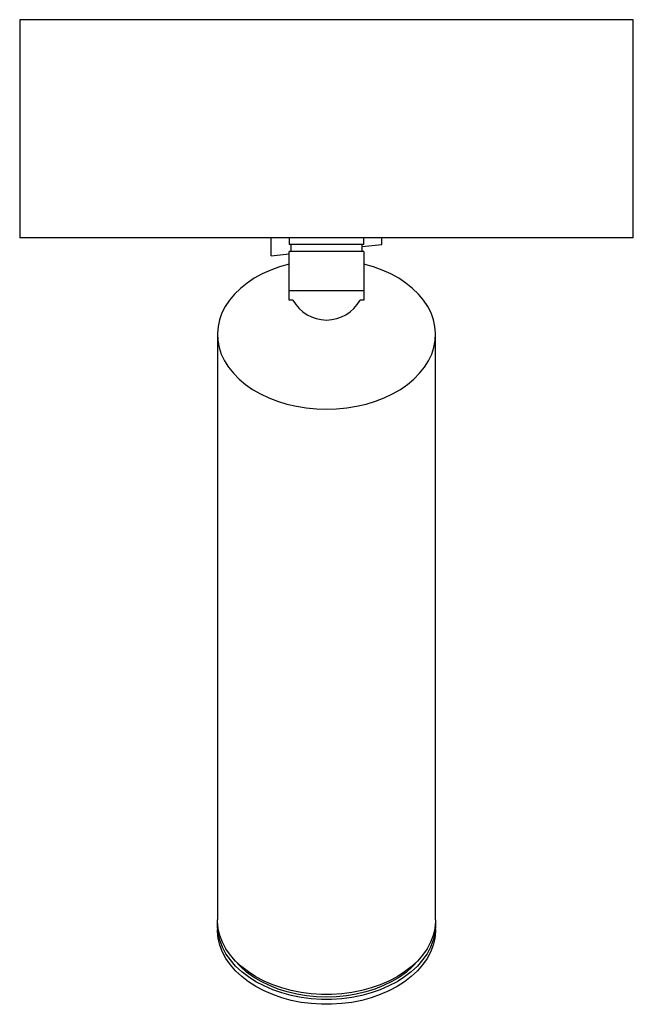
# Paper-space layout '_Superior' of a CAD drawing. Header units: millimetres. Extents: x -45 to 45, y -144 to 0.
import ezdxf

# ---------------------------------------------------------------- set-up
doc = ezdxf.new("R2010")
doc.units = ezdxf.units.MM

psp = doc.layouts.new('_Superior')

# ---------------------------------------------------------------- linework, layer by layer
at = {"color": 7, "linetype": 'Continuous', "lineweight": 25}
for p, q in [((-45, 0), (-45, -32)), ((45, 0), (-45, 0)), ((45, -32), (45, 0)), ((45, -32), (-45, -32)), ((-8.14, -34.63), (-8.14, -32)), ((-5.5, -32), (-5.5, -33)), ((5.5, -33), (-5.5, -33)), ((-5.24, -33), (-5.24, -34)), ((5.24, -34), (5.24, -33)), ((5.24, -33.29), (8.14, -33)), ((5.5, -33), (5.5, -32)), ((8.14, -33), (8.14, -32)), ((-8.14, -34.63), (-5.5, -34.36)), ((-5.5, -41.17), (-5.5, -34)), ((5.5, -34), (-5.5, -34)), ((5.5, -34), (5.5, -41.17)), ((5.5, -39.8), (-5.5, -39.8)), ((-4.92, -41.17), (-5.5, -41.17)), ((5.5, -41.17), (4.92, -41.17)), ((-16, -46.17), (-16, -132.04)), ((16, -132.04), (16, -46.17)), ((-16, -132.77), (-16, -133.49)), ((16, -133.49), (16, -132.77))]:
    psp.add_line(p, q, dxfattribs=at)
at = {"color": 7, "linetype": 'Continuous', "lineweight": 25, "flags": 128}
for points in [[(-5.5, -35.86), (-6.87, -36.26), (-8.18, -36.74), (-9.43, -37.3), (-10.59, -37.94), (-11.65, -38.65), (-12.62, -39.42), (-13.48, -40.26), (-14.22, -41.14), (-14.84, -42.07), (-15.33, -43.03), (-15.69, -44.02), (-15.91, -45.03), (-16, -46.05), (-15.95, -47.07), (-15.75, -48.08), (-15.43, -49.08), (-14.97, -50.05), (-14.38, -50.98), (-13.66, -51.88), (-12.83, -52.72), (-11.88, -53.51), (-10.84, -54.24), (-9.7, -54.89), (-8.47, -55.47), (-7.18, -55.97), (-5.82, -56.39), (-4.41, -56.71), (-2.96, -56.95), (-1.49, -57.09), (0, -57.14), (1.49, -57.09), (2.96, -56.95), (4.41, -56.71), (5.82, -56.39), (7.18, -55.97), (8.47, -55.47), (9.7, -54.89), (10.84, -54.24), (11.88, -53.51), (12.83, -52.72), (13.66, -51.88), (14.38, -50.98), (14.97, -50.05), (15.43, -49.08), (15.75, -48.08), (15.95, -47.07), (16, -46.05), (15.91, -45.03), (15.69, -44.02), (15.33, -43.03), (14.84, -42.07), (14.22, -41.14), (13.48, -40.26), (12.62, -39.42), (11.65, -38.65), (10.59, -37.94), (9.43, -37.3), (8.18, -36.74), (6.87, -36.26), (5.5, -35.86)], [(16, -132.04), (16, -132.3), (15.89, -133.32), (15.65, -134.34), (15.26, -135.33), (14.75, -136.3), (14.1, -137.23), (13.33, -138.11), (12.44, -138.94), (11.45, -139.71), (10.35, -140.41), (9.16, -141.04), (7.89, -141.59), (6.55, -142.05), (5.16, -142.43), (3.72, -142.71), (2.24, -142.9), (0.75, -143), (-0.75, -143), (-2.24, -142.9), (-3.72, -142.71), (-5.16, -142.43), (-6.55, -142.05), (-7.89, -141.59), (-9.16, -141.04), (-10.35, -140.41), (-11.45, -139.71), (-12.44, -138.94), (-13.33, -138.11), (-14.1, -137.23), (-14.75, -136.3), (-15.26, -135.33), (-15.65, -134.34), (-15.89, -133.32), (-16, -132.3), (-16, -132.04)], [(15.99, -132.4), (16, -133.02), (15.89, -134.05), (15.65, -135.07), (15.26, -136.06), (14.75, -137.03), (14.1, -137.95), (13.33, -138.84), (12.44, -139.67), (11.45, -140.44), (10.35, -141.14), (9.16, -141.76), (7.89, -142.31), (6.55, -142.78), (5.16, -143.15), (3.72, -143.44), (2.24, -143.63), (0.75, -143.73), (-0.75, -143.73), (-2.24, -143.63), (-3.72, -143.44), (-5.16, -143.15), (-6.55, -142.78), (-7.89, -142.31), (-9.16, -141.76), (-10.35, -141.14), (-11.45, -140.44), (-12.44, -139.67), (-13.33, -138.84), (-14.1, -137.95), (-14.75, -137.03), (-15.26, -136.06), (-15.65, -135.07), (-15.89, -134.05), (-16, -133.02), (-15.99, -132.4)], [(16, -133.49), (16, -133.75), (15.89, -134.78), (15.65, -135.79), (15.26, -136.79), (14.75, -137.75), (14.1, -138.68), (13.33, -139.56), (12.44, -140.39), (11.45, -141.16), (10.35, -141.86), (9.16, -142.49), (7.89, -143.04), (6.55, -143.51), (5.16, -143.88), (3.72, -144.17), (2.24, -144.36), (0.75, -144.46), (-0.75, -144.46), (-2.24, -144.36), (-3.72, -144.17), (-5.16, -143.88), (-6.55, -143.51), (-7.89, -143.04), (-9.16, -142.49), (-10.35, -141.86), (-11.45, -141.16), (-12.44, -140.39), (-13.33, -139.56), (-14.1, -138.68), (-14.75, -137.75), (-15.26, -136.79), (-15.65, -135.79), (-15.89, -134.78), (-16, -133.75), (-16, -133.49)], [(13.88, -137.49), (13.42, -138.08), (12.63, -138.93), (11.71, -139.73), (10.7, -140.46), (9.58, -141.12), (8.38, -141.71), (7.1, -142.22), (5.76, -142.64), (4.37, -142.97), (2.93, -143.21), (1.47, -143.35), (0, -143.4), (-1.47, -143.35), (-2.93, -143.21), (-4.37, -142.97), (-5.76, -142.64), (-7.1, -142.22), (-8.38, -141.71), (-9.58, -141.12), (-10.7, -140.46), (-11.71, -139.73), (-12.63, -138.93), (-13.42, -138.08), (-13.88, -137.49)]]:
    psp.add_lwpolyline(points, dxfattribs=at)
at = {"color": 7, "linetype": 'Continuous', "lineweight": 25}
psp.add_arc((0, -38.42), 5.64, 209.1527, 330.8473, dxfattribs=at)

doc.saveas('drawing.dxf')
